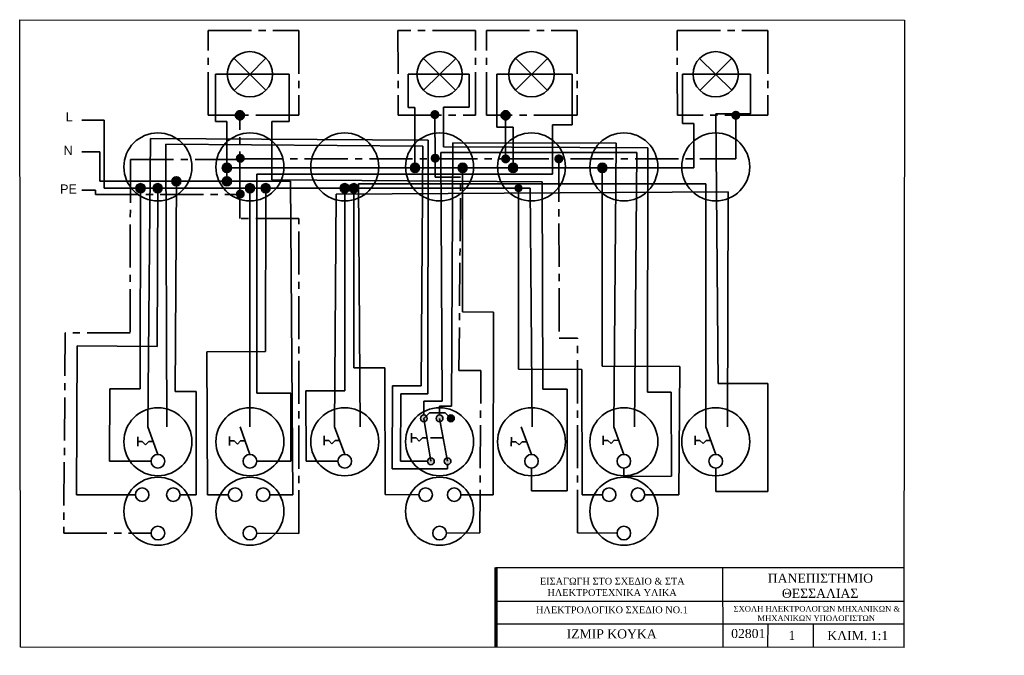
# Model space of a CAD drawing. Header units: millimetres. Extents: x 20 to 454, y 7 to 287.
import ezdxf

# ---------------------------------------------------------------- set-up
doc = ezdxf.new("R2010")
doc.units = ezdxf.units.MM
doc.linetypes.add('CENTER2', pattern=[28.575, 19.05, -3.175, 3.175, -3.175])
for name, color, linetype in [('a', 7, 'Continuous'), ('b', 7, 'Continuous'), ('c', 7, 'Continuous'), ('d', 7, 'Continuous'), ('paroxh', 7, 'Continuous')]:
    doc.layers.add(name, color=color, linetype=linetype)
doc.styles.get("Standard").update_dxf_attribs({"font": 'arial.ttf'})

msp = doc.modelspace()

# ---------------------------------------------------------------- hatches: boundary and pattern name
at = {"layer": 'a', "linetype": 'CENTER2', "lineweight": 35}
h = msp.add_hatch(color=3, dxfattribs=at)
h.dxf.hatch_style = 1
h.paths.add_polyline_path([(114.76, 245.02), (116.76, 245.02), (118.76, 245.02, 1)])
h.paths.add_polyline_path([(116.76, 245.02), (114.76, 245.02, 0.414214), (116.76, 243.02)])
h.paths.add_polyline_path([(118.76, 245.02), (116.76, 245.02), (116.76, 243.02, 0.414214)])
h = msp.add_hatch(color=3, dxfattribs=at)
h.dxf.hatch_style = 1
h.paths.add_polyline_path([(114.95, 226.03), (116.95, 226.03), (118.95, 226.03, 1)])
h.paths.add_polyline_path([(116.95, 226.03), (114.95, 226.03, 0.414214), (116.95, 224.03)])
h.paths.add_polyline_path([(118.95, 226.03), (116.95, 226.03), (116.95, 224.03, 0.414214)])
h = msp.add_hatch(color=3, dxfattribs=at)
h.dxf.hatch_style = 1
h.paths.add_polyline_path([(114.95, 210.26), (116.95, 210.26), (118.95, 210.26, 1)])
h.paths.add_polyline_path([(116.95, 210.26), (114.95, 210.26, 0.414214), (116.95, 208.26)])
h.paths.add_polyline_path([(118.95, 210.26), (116.95, 210.26), (116.95, 208.26, 0.414214)])
at = {"layer": 'b', "linetype": 'CENTER2', "lineweight": 35}
h = msp.add_hatch(color=3, dxfattribs=at)
h.dxf.hatch_style = 1
h.paths.add_polyline_path([(200.8, 245.32), (202.8, 245.32), (204.8, 245.32, 1)])
h.paths.add_polyline_path([(202.8, 245.32), (200.8, 245.32, 0.414214), (202.8, 243.32)])
h.paths.add_polyline_path([(204.8, 245.32), (202.8, 245.32), (202.8, 243.32, 0.414214)])
h = msp.add_hatch(color=3, dxfattribs=at)
h.dxf.hatch_style = 1
h.paths.add_polyline_path([(255.49, 225.77), (257.49, 225.77), (259.49, 225.77, 1)])
h.paths.add_polyline_path([(257.49, 225.77), (255.49, 225.77, 0.414214), (257.49, 223.77)])
h.paths.add_polyline_path([(259.49, 225.77), (257.49, 225.77), (257.49, 223.77, 0.414214)])
at = {"layer": 'b', "linetype": 'Continuous', "lineweight": 35}
h = msp.add_hatch(color=5, dxfattribs=at)
h.dxf.hatch_style = 1
h.paths.add_polyline_path([(196.02, 221.8), (192.02, 221.8, 1)])
h.paths.add_polyline_path([(194.02, 223.8, 0.414214), (192.02, 221.8), (194.02, 221.8)])
h.paths.add_polyline_path([(194.02, 223.8), (194.02, 221.8), (196.02, 221.8, 0.414214)])
h = msp.add_hatch(color=5, dxfattribs=at)
h.dxf.hatch_style = 1
h.paths.add_polyline_path([(217.02, 221.8), (213.02, 221.8, 1)])
h.paths.add_polyline_path([(213.02, 221.8), (217.02, 221.8, 1)])
h = msp.add_hatch(color=5, dxfattribs=at)
h.dxf.hatch_style = 1
h.paths.add_polyline_path([(278.65, 221.8), (274.65, 221.8, 1)])
h.paths.add_polyline_path([(274.65, 221.8), (278.65, 221.8, 1)])
h = msp.add_hatch(color=5, dxfattribs=at)
h.dxf.hatch_style = 1
h.paths.add_polyline_path([(86.74, 215.88), (90.74, 215.88, 1)])
h.paths.add_polyline_path([(88.74, 215.88), (86.74, 215.88, 0.412659), (88.73, 213.88)])
h.paths.add_polyline_path([(90.74, 215.88), (88.74, 215.88), (88.73, 213.88, 0.41577)])
at = {"layer": 'b', "linetype": 'Continuous', "lineweight": 35, "true_color": 0x000000}
h = msp.add_hatch(color=18, dxfattribs=at)
h.dxf.hatch_style = 1
h.paths.add_polyline_path([(70.91, 212.82), (74.91, 212.82, 1)])
h.paths.add_polyline_path([(74.91, 212.82), (70.91, 212.82, 1)])
h = msp.add_hatch(color=18, dxfattribs=at)
h.dxf.hatch_style = 1
h.paths.add_polyline_path([(80.5, 212.82), (78.5, 212.82, 0.413416), (80.49, 210.82)])
h.paths.add_polyline_path([(78.5, 212.82), (80.5, 212.82), (82.5, 212.82, 1)])
h.paths.add_polyline_path([(82.5, 212.82), (80.5, 212.82), (80.49, 210.82, 0.415011)])
h = msp.add_hatch(color=18, dxfattribs=at)
h.dxf.hatch_style = 1
h.paths.add_polyline_path([(126.16, 212.82), (130.16, 212.82, 1)])
h.paths.add_polyline_path([(128.16, 212.82), (126.16, 212.82, 0.413589), (128.16, 210.82)])
h.paths.add_polyline_path([(130.16, 212.82), (128.16, 212.82), (128.16, 210.82, 0.414838)])
h = msp.add_hatch(color=18, dxfattribs=at)
h.dxf.hatch_style = 1
h.paths.add_polyline_path([(165.02, 213, -0.022964), (165.03, 212.82), (169.01, 212.82, 0.955103)])
h.paths.add_polyline_path([(169.01, 212.82), (165.03, 212.82, -0.022964), (165.02, 212.64, 0.955103)])
h = msp.add_hatch(color=18, dxfattribs=at)
h.dxf.hatch_style = 1
h.paths.add_polyline_path([(238.2, 212.82), (241.2, 212.82, 1)])
h.paths.add_polyline_path([(241.2, 212.82), (238.2, 212.82, 1)])
at = {"layer": 'b', "linetype": 'Continuous', "lineweight": 35}
h = msp.add_hatch(color=0, dxfattribs=at)
h.dxf.hatch_style = 1
h.paths.add_polyline_path([(199.43, 111.2, 1), (196.43, 111.2, 1)])
h.paths.add_polyline_path([(206.37, 111.2, 1), (203.37, 111.2, 1)])
h = msp.add_hatch(color=0, dxfattribs=at)
h.dxf.hatch_style = 1
h.paths.add_polyline_path([(211.38, 111.2, 1), (208.38, 111.2, 1)])
h = msp.add_hatch(color=0, dxfattribs=at)
h.dxf.hatch_style = 1
h.paths.add_polyline_path([(199.54, 92.24, 1), (202.54, 92.24, 1)])
h.paths.add_polyline_path([(209.9, 92.27, 1), (206.9, 92.27, 1)])
at = {"layer": 'c', "linetype": 'CENTER2', "lineweight": 35}
h = msp.add_hatch(color=3, dxfattribs=at)
h.dxf.hatch_style = 1
h.paths.add_polyline_path([(232.03, 245.02), (234.03, 245.02), (236.03, 245.02, 1)])
h.paths.add_polyline_path([(234.03, 245.02), (232.03, 245.02, 0.414214), (234.03, 243.02)])
h.paths.add_polyline_path([(236.03, 245.02), (234.03, 245.02), (234.03, 243.02, 0.414214)])
h = msp.add_hatch(color=3, dxfattribs=at)
h.dxf.hatch_style = 1
h.paths.add_polyline_path([(200.93, 226.07), (202.93, 226.07), (204.93, 226.07, 1)])
h.paths.add_polyline_path([(202.93, 226.07), (200.93, 226.07, 0.414214), (202.93, 224.07)])
h.paths.add_polyline_path([(204.93, 226.07), (202.93, 226.07), (202.93, 224.07, 0.414214)])
h = msp.add_hatch(color=3, dxfattribs=at)
h.dxf.hatch_style = 1
h.paths.add_polyline_path([(232.03, 225.77), (234.03, 225.77), (236.03, 225.77, 1)])
h.paths.add_polyline_path([(234.03, 225.77), (232.03, 225.77, 0.414214), (234.03, 223.77)])
h.paths.add_polyline_path([(236.03, 225.77), (234.03, 225.77), (234.03, 223.77, 0.414214)])
h = msp.add_hatch(color=3, dxfattribs=at)
h.dxf.hatch_style = 1
h.paths.add_polyline_path([(232.03, 225.77), (234.03, 225.77), (236.03, 225.77, 1)])
h.paths.add_polyline_path([(234.03, 225.77), (232.03, 225.77, 0.414214), (234.03, 223.77)])
h.paths.add_polyline_path([(236.03, 225.77), (234.03, 225.77), (234.03, 223.77, 0.414214)])
at = {"layer": 'c', "linetype": 'Continuous', "lineweight": 35}
h = msp.add_hatch(color=5, dxfattribs=at)
h.dxf.hatch_style = 1
h.paths.add_polyline_path([(111.01, 223.8, 0.414214), (109.01, 221.8, 0.414214), (111.01, 219.8)])
h.paths.add_polyline_path([(111.01, 223.8), (111.01, 221.8), (113.01, 221.8, 0.414214)])
h.paths.add_polyline_path([(113.01, 221.8), (111.01, 221.8), (111.01, 219.8, 0.414214)])
h = msp.add_hatch(color=5, dxfattribs=at)
h.dxf.hatch_style = 1
h.paths.add_polyline_path([(111.01, 217.88, 0.414214), (109.01, 215.88), (111.01, 215.88)])
h.paths.add_polyline_path([(111.01, 217.88), (111.01, 215.88), (113.01, 215.88, 0.414214)])
h.paths.add_polyline_path([(113.01, 215.88), (111.01, 215.88), (109.01, 215.88, 1)])
at = {"layer": 'c', "linetype": 'Continuous', "lineweight": 35, "true_color": 0x000000}
h = msp.add_hatch(color=18, dxfattribs=at)
h.dxf.hatch_style = 1
h.paths.add_polyline_path([(119.18, 212.82), (123.18, 212.82, 1)])
h.paths.add_polyline_path([(123.18, 212.82), (119.18, 212.82, 1)])
at = {"layer": 'd', "linetype": 'CENTER2', "lineweight": 35}
h = msp.add_hatch(color=3, dxfattribs=at)
h.dxf.hatch_style = 1
h.paths.add_polyline_path([(333.58, 245.02), (335.58, 245.02), (337.58, 245.02, 1)])
h.paths.add_polyline_path([(335.58, 245.02), (333.58, 245.02, 0.414214), (335.58, 243.02)])
h.paths.add_polyline_path([(337.58, 245.02), (335.58, 245.02), (335.58, 243.02, 0.414214)])
at = {"layer": 'd', "linetype": 'Continuous', "lineweight": 35}
h = msp.add_hatch(color=5, dxfattribs=at)
h.dxf.hatch_style = 1
h.paths.add_polyline_path([(239.33, 221.8, 0.414214), (237.33, 223.8), (237.33, 221.8), (235.33, 221.8, 1)])
h.paths.add_polyline_path([(237.33, 223.8, 0.414214), (235.33, 221.8), (237.33, 221.8)], flags=17)
at = {"layer": 'd', "linetype": 'Continuous', "lineweight": 35, "true_color": 0x000000}
h = msp.add_hatch(color=18, dxfattribs=at)
h.dxf.hatch_style = 1
h.paths.add_polyline_path([(161.03, 212.82), (165.03, 212.82, 1)])
h.paths.add_polyline_path([(163.03, 212.82), (161.03, 212.82, 0.414214), (163.03, 210.82)])
h.paths.add_polyline_path([(165.03, 212.82), (163.03, 212.82), (163.03, 210.82, 0.414214)])

# ---------------------------------------------------------------- linework, layer by layer
for p, q in [((20, 10.2), (19.6, 287.2)), ((19.6, 287.2), (410, 287)), ((410, 287), (409.71, 10)), ((229.7, 45.44), (409.7, 45.44)), ((329.7, 45.44), (329.89, 10.44)), ((229.7, 30.44), (409.7, 30.55)), ((229.7, 20.44), (409.7, 20.43)), ((349.7, 20.44), (349.62, 10.44)), ((369.7, 20.44), (369.75, 10.44)), ((410, 10), (20, 10.2))]:
    msp.add_line(p, q)
at = {"lineweight": 70}
msp.add_line((229.7, 45.44), (229.74, 10.44), dxfattribs=at)
at = {"layer": 'a', "color": 3, "linetype": 'CENTER2', "lineweight": 35}
for p, q in [((102.78, 245.02), (102.78, 282.42)), ((102.78, 282.42), (142.78, 282.42)), ((142.78, 282.42), (142.78, 245.02)), ((116.76, 245.02), (102.78, 245.02)), ((116.76, 209.96), (116.76, 245.02)), ((142.78, 245.02), (116.76, 245.02))]:
    msp.add_line(p, q, dxfattribs=at)
at = {"layer": 'a', "linetype": 'Continuous', "lineweight": 35}
for p, q in [((128.26, 256.03), (114.1, 270.15)), ((114.17, 255.96), (128.2, 270.21)), ((245.43, 95.27), (240.93, 107.47)), ((236.54, 102.87), (236.53, 98.87)), ((238.53, 100.87), (236.53, 100.87)), ((239.95, 99.46), (238.53, 100.87)), ((241.36, 100.87), (239.95, 99.46)), ((243.36, 100.87), (241.36, 100.87))]:
    msp.add_line(p, q, dxfattribs=at)
at = {"layer": 'a', "color": 5, "linetype": 'Continuous', "lineweight": 35}
for p, q in [((106.01, 242.31), (106.01, 263.09)), ((106.01, 263.09), (121.18, 263.09)), ((111.01, 242.31), (106.01, 242.31)), ((111.01, 215.88), (111.01, 242.31))]:
    msp.add_line(p, q, dxfattribs=at)
at = {"layer": 'a', "color": 18, "linetype": 'Continuous', "lineweight": 35, "true_color": 0x000000}
for p, q in [((138.54, 263.09), (121.18, 263.09)), ((138.48, 242.31), (138.54, 263.09)), ((130.93, 216.48), (130.93, 242.31)), ((130.93, 242.31), (138.48, 242.31)), ((250.15, 215.66), (130.93, 216.48)), ((250.4, 124.08), (250.15, 215.66)), ((244.89, 212.82), (245.68, 107.47)), ((261.17, 124.08), (250.4, 124.08)), ((261.17, 79.27), (261.17, 124.08)), ((245.43, 89.27), (245.39, 79.27)), ((245.39, 79.27), (261.17, 79.27))]:
    msp.add_line(p, q, dxfattribs=at)
at = {"layer": 'a', "linetype": 'Continuous', "lineweight": 35}
for centre, radius in [((121.18, 263.09), 10), ((245.43, 100.88), 15), ((245.43, 92.27), 3)]:
    msp.add_circle(centre, radius, dxfattribs=at)
at = {"layer": 'a', "color": 3, "linetype": 'CENTER2', "lineweight": 35}
msp.add_circle((116.76, 245.02), 2, dxfattribs=at)
at = {"layer": 'b', "color": 3, "linetype": 'CENTER2', "lineweight": 35}
for p, q in [((186.48, 282.42), (186.64, 245.02)), ((220.75, 282.42), (186.48, 282.42)), ((220.75, 245.02), (220.75, 282.42)), ((186.64, 245.02), (220.75, 245.02)), ((202.9, 225.77), (202.77, 245.02)), ((68.44, 225.43), (68.38, 148.99)), ((68.44, 225.43), (116.76, 225.43)), ((202.9, 217.71), (202.9, 225.76)), ((257.49, 225.77), (257.66, 146.55)), ((214.16, 217.71), (202.9, 217.71)), ((213.43, 132.27), (214.16, 217.71)), ((39.69, 148.99), (39.06, 60.55)), ((68.38, 148.99), (39.69, 148.99)), ((257.66, 146.55), (265.7, 146.55)), ((265.7, 60.63), (265.7, 146.55)), ((223.13, 132.27), (213.43, 132.27)), ((222.59, 60.65), (223.13, 132.27)), ((39.06, 60.55), (77.58, 60.55)), ((207.87, 60.55), (222.59, 60.65)), ((283.19, 60.55), (265.7, 60.63))]:
    msp.add_line(p, q, dxfattribs=at)
at = {"layer": 'b', "linetype": 'Continuous', "lineweight": 35}
for p, q in [((197.76, 256.06), (211.99, 270.11)), ((211.96, 256.03), (197.79, 270.14)), ((198.64, 111.91), (200.37, 113.65)), ((200.37, 113.65), (207.4, 113.65)), ((207.4, 113.65), (209.88, 111.2)), ((197.93, 111.2), (198.64, 111.91)), ((201.04, 92.24), (197.93, 111.2)), ((208.4, 92.27), (204.87, 111.2)), ((80.58, 95.27), (76.19, 107.51)), ((192.54, 104.6), (192.52, 100.6)), ((286.19, 95.27), (281.78, 107.5)), ((71.7, 103), (71.71, 99)), ((73.71, 100.99), (71.71, 101)), ((75.12, 99.58), (73.71, 100.99)), ((76.53, 100.99), (75.12, 99.58)), ((78.53, 100.97), (76.53, 100.99)), ((194.53, 102.58), (192.53, 102.6)), ((195.94, 101.16), (194.53, 102.58)), ((197.35, 102.58), (195.94, 101.16)), ((199.35, 102.57), (197.35, 102.58)), ((206.48, 102.57), (200.91, 102.57)), ((277.11, 103.49), (277.12, 99.49)), ((279.11, 101.5), (277.11, 101.49)), ((280.53, 100.09), (279.11, 101.5)), ((281.94, 101.51), (280.53, 100.09)), ((283.94, 101.5), (281.94, 101.51))]:
    msp.add_line(p, q, dxfattribs=at)
at = {"layer": 'b', "color": 5, "linetype": 'Continuous', "lineweight": 35}
for p, q in [((204.87, 263.09), (190.99, 263.09)), ((190.99, 263.09), (190.99, 248.4)), ((190.99, 248.4), (194.02, 248.4)), ((194.02, 248.4), (194.02, 221.8)), ((215.02, 158.17), (215.02, 221.8)), ((276.65, 134.24), (276.65, 221.8)), ((88.74, 215.88), (88.25, 123.02)), ((228.65, 158.15), (215.02, 158.17)), ((228.59, 77.44), (228.65, 158.15)), ((310.86, 134.08), (276.65, 134.24)), ((310.47, 77.39), (310.86, 134.08)), ((88.25, 123.02), (97.52, 123.02)), ((97.52, 123.02), (97.52, 77.52)), ((97.52, 77.52), (90.37, 77.52)), ((214.32, 77.52), (228.59, 77.44)), ((295.42, 77.52), (310.47, 77.39))]:
    msp.add_line(p, q, dxfattribs=at)
at = {"layer": 'b', "color": 18, "linetype": 'Continuous', "lineweight": 35, "true_color": 0x000000}
for p, q in [((217.91, 263.09), (204.87, 263.09)), ((217.91, 248.52), (217.91, 263.09)), ((206.55, 231.03), (206.63, 248.52)), ((206.63, 248.52), (217.91, 248.52)), ((296.79, 230.59), (206.55, 231.03)), ((296.65, 122.78), (296.79, 230.59)), ((72.91, 212.82), (72.78, 124.22)), ((80.5, 212.82), (80.31, 142.95)), ((167.01, 133.44), (167.01, 212.82)), ((239.7, 132.91), (239.7, 212.82)), ((44.97, 143.19), (44.72, 77.52)), ((80.31, 142.95), (44.97, 143.19)), ((180.78, 133.46), (167.01, 133.44)), ((180.8, 77.65), (180.78, 133.46)), ((267.69, 132.83), (239.7, 132.91)), ((267.75, 77.49), (267.69, 132.83)), ((59.37, 124.22), (59.18, 92.27)), ((72.78, 124.22), (59.37, 124.22)), ((307.09, 122.78), (296.65, 122.78)), ((307.14, 85.62), (307.09, 122.78)), ((59.18, 92.27), (77.58, 92.27)), ((286.19, 89.27), (286.21, 85.54)), ((286.21, 85.54), (307.14, 85.62)), ((44.72, 77.52), (70.64, 77.52)), ((195.72, 77.52), (180.8, 77.65)), ((276.69, 77.52), (267.75, 77.49))]:
    msp.add_line(p, q, dxfattribs=at)
at = {"layer": 'b', "color": 1, "linetype": 'Continuous', "lineweight": 35}
for p, q in [((76.19, 107.51), (77.28, 234.77)), ((77.28, 234.77), (199.82, 234)), ((84.51, 107.51), (84.06, 232.18)), ((84.06, 232.18), (197.55, 231.3)), ((197.55, 231.3), (196.76, 125.54)), ((199.82, 234), (199.68, 122.09)), ((210.71, 232.8), (210.1, 116.63)), ((282.72, 232.64), (210.71, 232.8)), ((281.78, 107.5), (282.72, 232.64)), ((206, 118.84), (205.44, 228.63)), ((205.44, 228.63), (291.86, 228.51)), ((291.86, 228.51), (290.93, 107.5)), ((184.06, 125.54), (184, 88.87)), ((196.76, 125.54), (184.06, 125.54)), ((187.74, 122.09), (187.67, 92.24)), ((199.68, 122.09), (187.74, 122.09)), ((197.9, 118.8), (206, 118.84)), ((197.93, 112.7), (197.9, 118.8)), ((210.1, 116.63), (204.87, 116.63)), ((204.87, 116.63), (204.87, 112.7)), ((187.67, 92.24), (199.54, 92.24)), ((184, 88.87), (205.66, 88.87)), ((205.66, 88.87), (208.4, 88.87)), ((208.4, 88.87), (208.4, 90.77))]:
    msp.add_line(p, q, dxfattribs=at)
at = {"layer": 'b', "linetype": 'Continuous', "lineweight": 35}
for centre, radius in [((204.87, 263.09), 10), ((80.58, 100.88), 15), ((204.87, 100.88), 15), ((286.19, 100.88), 15), ((197.93, 111.2), 1.5), ((204.87, 111.2), 1.5), ((209.88, 111.2), 1.5), ((80.58, 92.27), 3), ((201.04, 92.24), 1.5), ((208.4, 92.27), 1.5), ((286.19, 92.27), 3), ((80.58, 70.19), 15), ((204.87, 70.19), 15), ((286.19, 70.19), 15), ((73.64, 77.52), 3), ((87.37, 77.52), 3), ((198.72, 77.52), 3), ((211.32, 77.52), 3), ((279.69, 77.52), 3), ((292.42, 77.52), 3), ((80.58, 60.55), 3), ((204.87, 60.55), 3), ((286.19, 60.55), 3)]:
    msp.add_circle(centre, radius, dxfattribs=at)
at = {"layer": 'b', "color": 5, "linetype": 'Continuous', "lineweight": 35}
for centre in [(194.02, 221.8), (215.02, 221.8), (276.65, 221.8), (88.74, 215.88)]:
    msp.add_circle(centre, 2, dxfattribs=at)
at = {"layer": 'b', "color": 18, "linetype": 'Continuous', "lineweight": 35, "true_color": 0x000000}
for centre, radius in [((72.91, 212.82), 2), ((80.5, 212.82), 2), ((128.16, 212.82), 2), ((167.01, 212.82), 2), ((239.7, 212.82), 1.5)]:
    msp.add_circle(centre, radius, dxfattribs=at)
at = {"layer": 'c', "color": 3, "linetype": 'CENTER2', "lineweight": 35}
for p, q in [((225.55, 245.02), (225.55, 282.42)), ((225.55, 282.42), (265.55, 282.42)), ((265.55, 282.42), (265.55, 245.02)), ((234.03, 245.02), (225.55, 245.02)), ((234.03, 235.87), (234.03, 245.02)), ((265.55, 245.02), (234.03, 245.02)), ((234.03, 225.77), (234.03, 235.87)), ((116.76, 225.73), (234.03, 225.77)), ((116.76, 199.49), (116.76, 209.96)), ((142.79, 199.49), (116.76, 199.49)), ((142.82, 60.4), (142.79, 199.49)), ((124.18, 60.55), (142.82, 60.4))]:
    msp.add_line(p, q, dxfattribs=at)
at = {"layer": 'c', "linetype": 'Continuous', "lineweight": 35}
for p, q in [((238.33, 256.05), (252.53, 270.13)), ((252.49, 256.01), (238.36, 270.17))]:
    msp.add_line(p, q, dxfattribs=at)
at = {"layer": 'c', "color": 5, "linetype": 'Continuous', "lineweight": 35}
for p, q in [((245.43, 263.09), (230.11, 263.09)), ((230.11, 263.09), (230.11, 239.71)), ((230.11, 239.71), (237.33, 239.74)), ((237.33, 239.74), (237.33, 221.8)), ((237.33, 221.8), (111.01, 221.8)), ((139.06, 215.88), (111.01, 215.88)), ((140.12, 77.45), (139.06, 215.88)), ((130.02, 77.52), (140.12, 77.45))]:
    msp.add_line(p, q, dxfattribs=at)
at = {"layer": 'c', "color": 18, "linetype": 'Continuous', "lineweight": 35, "true_color": 0x000000}
for p, q in [((263.31, 263.09), (245.43, 263.09)), ((263.31, 240.8), (263.31, 263.09)), ((254.64, 218.99), (254.64, 240.8)), ((254.64, 240.8), (263.31, 240.8)), ((124.18, 122.32), (124.18, 218.99)), ((124.18, 218.99), (254.64, 218.99)), ((121.18, 212.82), (121.18, 107.52)), ((128.16, 212.82), (128.01, 140.68)), ((128.01, 140.68), (102.22, 140.57)), ((102.22, 140.57), (102.47, 77.52)), ((139.18, 122.32), (124.18, 122.32)), ((139.18, 92.32), (139.18, 122.32)), ((124.18, 92.27), (139.18, 92.32)), ((102.47, 77.52), (111.66, 77.52))]:
    msp.add_line(p, q, dxfattribs=at)
at = {"layer": 'c', "color": 0, "linetype": 'Continuous', "lineweight": 35}
for p, q in [((121.18, 95.27), (116.82, 107.52)), ((112.24, 103.26), (112.21, 99.26)), ((114.23, 101.24), (112.23, 101.26)), ((115.64, 99.83), (114.23, 101.24)), ((117.06, 101.25), (115.64, 99.83)), ((119.06, 101.24), (117.06, 101.25))]:
    msp.add_line(p, q, dxfattribs=at)
at = {"layer": 'c', "linetype": 'Continuous', "lineweight": 35}
for centre, radius in [((245.43, 263.09), 10), ((121.18, 100.88), 15), ((121.18, 70.19), 15), ((114.66, 77.52), 3), ((127.02, 77.52), 3), ((121.18, 60.55), 3)]:
    msp.add_circle(centre, radius, dxfattribs=at)
at = {"layer": 'c', "color": 3, "linetype": 'CENTER2', "lineweight": 35}
msp.add_circle((234.03, 245.02), 2, dxfattribs=at)
at = {"layer": 'c', "color": 5, "linetype": 'Continuous', "lineweight": 35}
for centre in [(111.01, 221.8), (111.01, 215.88)]:
    msp.add_circle(centre, 2, dxfattribs=at)
at = {"layer": 'c', "color": 18, "linetype": 'Continuous', "lineweight": 35, "true_color": 0x000000}
msp.add_circle((121.18, 212.82), 2, dxfattribs=at)
at = {"layer": 'c', "color": 0, "linetype": 'Continuous', "lineweight": 35}
msp.add_circle((121.18, 92.27), 3, dxfattribs=at)
at = {"layer": 'd', "color": 3, "linetype": 'CENTER2', "lineweight": 35}
for p, q in [((309.79, 245.02), (309.74, 282.42)), ((309.74, 282.42), (349.74, 282.42)), ((349.74, 282.42), (349.74, 245.02)), ((349.74, 245.02), (309.79, 245.02)), ((335.58, 225.81), (335.58, 245.02)), ((234.03, 225.77), (335.58, 225.81))]:
    msp.add_line(p, q, dxfattribs=at)
at = {"layer": 'd', "linetype": 'Continuous', "lineweight": 35}
for p, q in [((333.85, 256.06), (319.63, 270.12)), ((319.69, 256), (333.78, 270.18)), ((163.03, 95.27), (158.58, 107.49)), ((326.74, 95.27), (322.37, 107.51)), ((153.97, 103.43), (153.97, 99.43)), ((155.97, 101.42), (153.97, 101.43)), ((157.37, 100), (155.97, 101.42)), ((158.78, 101.42), (157.37, 100)), ((160.78, 101.43), (158.78, 101.42)), ((317.69, 103.45), (317.72, 99.45)), ((319.7, 101.46), (317.7, 101.45)), ((321.12, 100.05), (319.7, 101.46)), ((322.53, 101.46), (321.12, 100.05)), ((324.53, 101.44), (322.53, 101.46))]:
    msp.add_line(p, q, dxfattribs=at)
at = {"layer": 'd', "color": 5, "linetype": 'Continuous', "lineweight": 35}
for p, q in [((312.05, 241.43), (312.05, 263.09)), ((312.05, 263.09), (326.74, 263.09)), ((317.06, 241.43), (312.05, 241.43)), ((317.06, 221.8), (317.06, 241.43)), ((237.33, 221.8), (317.06, 221.8))]:
    msp.add_line(p, q, dxfattribs=at)
at = {"layer": 'd', "color": 18, "linetype": 'Continuous', "lineweight": 35, "true_color": 0x000000}
for p, q in [((342.06, 263.09), (326.74, 263.09)), ((342.06, 245.63), (342.06, 263.09)), ((327.75, 126.6), (326.81, 245.63)), ((326.81, 245.63), (342.06, 245.63)), ((163.03, 212.82), (163.03, 123.35)), ((349.74, 126.6), (327.75, 126.6)), ((349.74, 116.6), (349.74, 126.6)), ((163.03, 123.35), (145.85, 123.35)), ((145.85, 123.35), (145.98, 92.27)), ((349.74, 78.97), (349.74, 116.6)), ((145.98, 92.27), (160.03, 92.27)), ((326.74, 89.27), (326.74, 78.97)), ((326.74, 78.97), (349.74, 78.97))]:
    msp.add_line(p, q, dxfattribs=at)
at = {"layer": 'd', "color": 1, "linetype": 'Continuous', "lineweight": 35}
for p, q in [((169.87, 107.49), (169.08, 214.75)), ((169.08, 214.75), (322.37, 214.75)), ((322.37, 214.75), (322.37, 107.51)), ((158.58, 107.49), (159.18, 210.15)), ((159.18, 210.15), (332.25, 211.16)), ((332.25, 211.16), (331.92, 107.51))]:
    msp.add_line(p, q, dxfattribs=at)
at = {"layer": 'd', "linetype": 'Continuous', "lineweight": 35}
for centre, radius in [((326.74, 263.09), 10), ((163.03, 100.88), 15), ((326.74, 100.88), 15), ((163.03, 92.27), 3), ((326.74, 92.27), 3)]:
    msp.add_circle(centre, radius, dxfattribs=at)
at = {"layer": 'd', "color": 5, "linetype": 'Continuous', "lineweight": 35}
msp.add_circle((237.33, 221.8), 2, dxfattribs=at)
at = {"layer": 'd', "color": 18, "linetype": 'Continuous', "lineweight": 35, "true_color": 0x000000}
msp.add_circle((163.03, 212.82), 2, dxfattribs=at)
at = {"layer": 'paroxh', "color": 18, "linetype": 'Continuous', "lineweight": 35, "true_color": 0x000000}
for p, q in [((47.03, 242.82), (56.94, 242.82)), ((56.94, 242.82), (56.94, 212.82)), ((56.94, 212.82), (244.89, 212.82))]:
    msp.add_line(p, q, dxfattribs=at)
at = {"layer": 'paroxh', "color": 5, "linetype": 'Continuous', "lineweight": 35}
for p, q in [((47.03, 228.87), (55.03, 228.88)), ((55.03, 228.88), (55.03, 215.88)), ((55.03, 215.88), (111.01, 215.88))]:
    msp.add_line(p, q, dxfattribs=at)
at = {"layer": 'paroxh', "color": 3, "linetype": 'CENTER2', "lineweight": 35}
for p, q in [((47.03, 211.98), (53.03, 211.96)), ((53.03, 211.96), (53.03, 209.96)), ((53.03, 209.96), (116.76, 209.96))]:
    msp.add_line(p, q, dxfattribs=at)
at = {"layer": 'paroxh', "linetype": 'Continuous', "lineweight": 35}
for centre in [(80.58, 222.22), (121.18, 222.22), (163.03, 222.22), (204.87, 222.22), (245.43, 222.22), (286.19, 222.22), (326.74, 222.22)]:
    msp.add_circle(centre, 15, dxfattribs=at)

# ---------------------------------------------------------------- texts
at = {"attachment_point": 1}
for s, width, heights, insert, char_height in [('\\pi14.78774;{\\fTimes New Roman|b0|i0|c161|p18;ΕΙΣΑΓΩΓΗ ΣΤΟ ΣΧΕΔΙΟ & ΣΤΑ\\P\\pi18.11001;ΗΛΕΚΤΡΟΤΕΧΝΙΚΑ ΥΛΙΚΑ}', 91.8531, [14.79], (234.37, 40.82), 3), ('\\pi17.0442,t201.0442;{\\fTimes New Roman|b0|i0|c161|p18;ΠΑΝΕΠΙΣΤΗΜΙΟ \\P\\pi23.29511,t207.29511;ΘΕΣΣΑΛΙΑΣ}', 79.1843, [13.65], (332.63, 42.63), 4), ('\\pi13.22766;{\\fTimes New Roman|b0|i0|c161|p18;ΗΛΕΚΤΡΟΛΟΓΙΚΟ ΣΧΕΔΙΟ ΝΟ.1}', 91.309, [0], (234.2, 28.18), 3), ('\\pi2.53899;{\\fTimes New Roman|b0|i0|c161|p18;ΣΧΟΛΗ ΗΛΕΚΤΡΟΛΟΓΩΝ ΜΗΧΑΝΙΚΩΝ &\\P\\pi13.08423;ΜΗΧΑΝΙΚΩΝ ΥΠΟΛΟΓΙΣΤΩΝ}', 76.7434, [0], (332.07, 28.38), 2.5), ('\\pi28.09429;{\\fTimes New Roman|b0|i0|c161|p18;ΙΖΜΙΡ ΚΟΥΚΑ}', 94.8562, [0], (232.82, 18.07), 4), ('\\pi2.97843;{\\fTimes New Roman|b0|i0|c0|p18;02801}', 19.7882, [0], (330.55, 18.23), 4), ('\\pi9.25605;{\\fTimes New Roman|b0|i0|c0|p18;1}', 20.0521, [0], (349.56, 17.39), 4), ('\\pi5.94631;{\\fTimes New Roman|b0|i0|c161|p18;ΚΛΙΜ. 1\\fTimes New Roman|b0|i0|c0|p18;:1}', 37.3403, [0], (370.01, 17.34), 4)]:
    msp.add_mtext_dynamic_manual_height_columns(s, width=width, gutter_width=12.5, heights=heights, dxfattribs=dict(at, insert=insert, char_height=char_height))
at = {"layer": 'paroxh', "linetype": 'Continuous', "lineweight": 35, "char_height": 4, "attachment_point": 1}
for s, width, insert in [('\\pi8.85364;{\\C256;\\c0;L}', 20.2066, (31.08, 246.32)), ('\\pi7.41872;{\\C5;N}', 17.9889, (31.51, 231.54)), ('\\pi3.58467;{\\C3;PE}', 13.8924, (33.83, 214.46))]:
    msp.add_mtext_dynamic_manual_height_columns(s, width=width, gutter_width=12.5, heights=[0], dxfattribs=dict(at, insert=insert))

doc.saveas('drawing.dxf')
